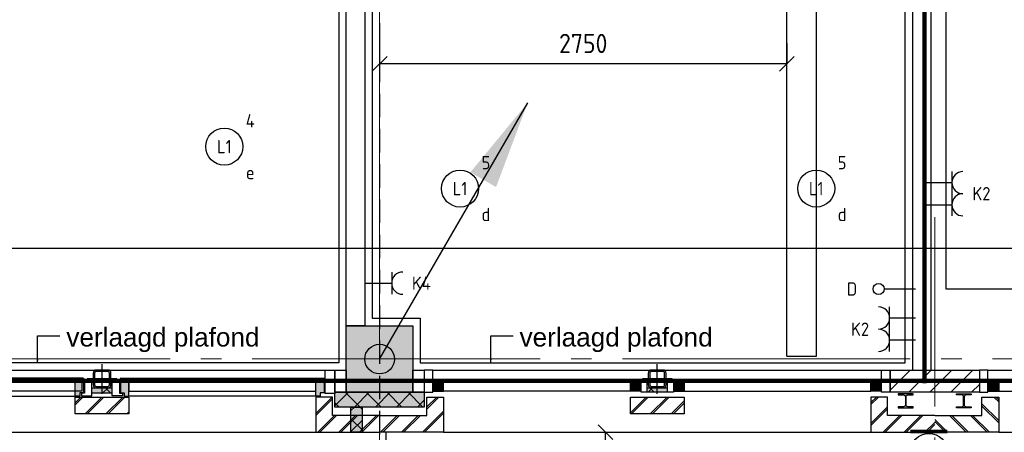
# Model space of a CAD drawing. Header units: millimetres. Extents: x -38031 to 123247, y -16330 to 129979.
# Tile 205 of 235: x 59429 to 66079, y 45899 to 48688. Entities that reach past the tile are written whole.
import ezdxf
from ezdxf.enums import TextEntityAlignment as Align

# ---------------------------------------------------------------- set-up
doc = ezdxf.new("R2010")
doc.units = ezdxf.units.MM
doc.header["$LTSCALE"] = 50
for name, pattern in [('HIDDEN', [9.525, 6.35, -3.175]), ('HIDDEN2', [4.7625, 3.175, -1.5875]), ('STYLE_11', [5, 3.888855, -0.416718, 0.277786, -0.416641])]:
    doc.linetypes.add(name, pattern=pattern)
for name, color, linetype in [('AL$1A---_ALGEMEEN', 8, 'Continuous'), ('AM$1A---_ARCERING', 8, 'Continuous'), ('AT$1A---_TEKST100', 8, 'Continuous'), ('BOUWKUNDIG', 8, 'Continuous'), ('brandscheiding', 5, 'HIDDEN'), ('EB6441--_ATTRIB', 2, 'Continuous'), ('EL6121--', 3, 'Continuous'), ('EL6131--_KG', 3, 'Continuous'), ('EL6222--', 3, 'Continuous'), ('EL6311--', 3, 'Continuous'), ('EL6441--', 3, 'Continuous'), ('maatvoering', 1, 'Continuous'), ('versterkte strook', 7, 'Continuous')]:
    doc.layers.add(name, color=color, linetype=linetype)
doc.layers.add('stramien', color=1, linetype='STYLE_11', lineweight=15)
doc.styles.add('Arial', font='ARIAL.TTF')
doc.styles.add('BURO-018', font='iso.shx', dxfattribs={"height": 90})
doc.styles.add('NORATT', font='iso.shx')
doc.styles.get("Standard").update_dxf_attribs({"font": 'iso.shx'})
doc.dimstyles.new('STABICAD', dxfattribs={"dimscale": 100, "dimtxt": 1.3, "dimasz": 1, "dimexe": 0, "dimexo": 0, "dimgap": 1.5, "dimtad": 0, "dimdec": 0, "dimrnd": 10, "dimzin": 0, "dimdsep": 46, "dimtxsty": 'Standard', "dimblk1": 'OBLIQUE', "dimblk2": 'OBLIQUE', "dimsah": 1, "dimcen": -3, "dimclrd": 1, "dimclre": 1, "dimclrt": 1, "dimadec": 0, "dimazin": 0, "dimtfac": 1, "dimtdec": 0, "dimtofl": 0, "dimtmove": 2, "dimatfit": 3, "dimfxl": 0, "dimtvp": 1.055556, "dimtolj": 1, "dimtzin": 0, "dimarcsym": 0})
pattern_1 = [(135, (-987936.49, -175784.82), (70.710678, 70.710678), []), (45, (-987637.15, -176084.16), (70.710678, -70.710678), [])]
pattern_2 = [(45, (0, 0), (70.7107, -70.7107), []), (45, (7.07, -7.07), (70.7107, -70.7107), [])]
pattern_3 = [(135, (0, 0), (70.711, 70.711), []), (45, (299.34, -299.34), (70.7107, -70.7107), [])]

# ---------------------------------------------------------------- blocks, each defined once
blk = doc.blocks.new('111304')
at = {"color": 0, "linetype": 'Continuous'}
for p, q in [((-1.5, 4.5), (1.5, 4.5)), ((0, 1), (0, 4.5))]:
    blk.add_line(p, q, dxfattribs=at)
blk.add_arc((0, 6), 1.5, 180, 0, dxfattribs=at)
at = {"color": 0, "linetype": 'Continuous', "style": 'BURO-018'}
for tag, p in [('E_GKAST', (0, 11.5)), ('E_GROEP', (0, 8.5)), ('E_SGROEP', (4.5, 8.5))]:
    blk.add_attdef(tag, text='', height=1.8, dxfattribs=at).set_placement(p, align=Align.MIDDLE)
at = {"color": 0, "linetype": 'Continuous', "style": 'BURO-018', "flags": 1}
for tag, p in [('E_VERMCODE', (13, 8.5)), ('E_MATCODE', (0, 0))]:
    blk.add_attdef(tag, text='', height=1.8, dxfattribs=at).set_placement(p, align=Align.MIDDLE)
blk = doc.blocks.new('1115B3A')
at = {"color": 0, "linetype": 'Continuous'}
blk.add_circle((0, 0), 2.5, dxfattribs=at)
at = {"color": 0, "linetype": 'Continuous', "style": 'BURO-018'}
for tag, p in [('E_GKAST', (0, 8)), ('E_GROEP', (0, 5)), ('E_SGROEP', (4.5, 5)), ('E_ARMCODE', (0, 0)), ('E_SLET', (4.5, -1))]:
    blk.add_attdef(tag, text='', height=1.8, dxfattribs=at).set_placement(p, align=Align.MIDDLE)
blk = doc.blocks.new('E00001')
at = {"color": 0, "linetype": 'Continuous', "const_width": 0.5}
blk.add_lwpolyline([(-2.5, 0.75), (2.5, 0.75)], dxfattribs=at)
blk = doc.blocks.new('1115B3-WA1')
at = {"color": 0, "linetype": 'Continuous'}
blk.add_circle((0, 3.5), 2.5, dxfattribs=at)
at = {"color": 0, "zscale": 100}
blk.add_blockref('E00001', (0, 0), dxfattribs=at)
at = {"color": 0, "linetype": 'Continuous', "style": 'BURO-018'}
for tag, p in [('E_GKAST', (0, 11.5)), ('E_GROEP', (0, 8.5)), ('E_SGROEP', (4.5, 8.5)), ('E_ARMCODE', (0, 3.5)), ('E_SLET', (4.5, 2.5))]:
    blk.add_attdef(tag, text='', height=1.8, dxfattribs=at).set_placement(p, align=Align.MIDDLE)
blk = doc.blocks.new('E00126')
at = {"color": 0, "linetype": 'Continuous'}
for p, q in [((-3, 4.5), (3, 4.5)), ((-1.5, 1), (-1.5, 4.5)), ((1.5, 1), (1.5, 4.5))]:
    blk.add_line(p, q, dxfattribs=at)
for centre in [(-1.5, 6), (1.5, 6)]:
    blk.add_arc(centre, 1.5, 180, 0, dxfattribs=at)
at = {"color": 0, "linetype": 'Continuous', "style": 'BURO-018'}
for tag, p in [('E_GKAST', (0, 11.5)), ('E_GROEP', (0, 8.5)), ('E_SGROEP', (4.5, 8.5))]:
    blk.add_attdef(tag, text='', height=1.8, dxfattribs=at).set_placement(p, align=Align.MIDDLE)
at = {"color": 0, "linetype": 'Continuous', "style": 'BURO-018', "flags": 1}
for tag, p in [('E_VERMCODE', (13, 8.5)), ('E_MATCODE', (0, 0))]:
    blk.add_attdef(tag, text='', height=1.8, dxfattribs=at).set_placement(p, align=Align.MIDDLE)
blk = doc.blocks.new('E-GK-GTC-C83C')
at = {"color": 0, "linetype": 'Continuous'}
for p, q in [((-0.5, 100), (0.5, 100)), ((-0.5, -100), (0.5, -100))]:
    blk.add_line(p, q, dxfattribs=at)
blk = doc.blocks.new('E-GK-END-C8')
at = {"color": 0, "linetype": 'Continuous'}
blk.add_line((0, 100), (0, -100), dxfattribs=at)
blk = doc.blocks.new('E00168')
at = {"color": 0, "linetype": 'Continuous'}
blk.add_line((0, 0), (5, 8.66), dxfattribs=at)
blk.add_lwpolyline([(5, 8.66, 0, 1, 0), (3.5, 6.062, 1, 1, 0)], format="xyseb", dxfattribs=at)
at = {"color": 0, "const_width": 0.5}
blk.add_lwpolyline([(-0.25, 0, 1), (0.25, 0, 1)], format="xyb", close=True, dxfattribs=at)
at = {"color": 0, "linetype": 'Continuous'}
blk.add_circle((0, 0), 0.5, dxfattribs=at)
blk = doc.blocks.new('E00139')
at = {"color": 0, "linetype": 'Continuous'}
blk.add_line((0, 5.25), (0, 1), dxfattribs=at)
blk.add_circle((0, 6), 0.75, dxfattribs=at)
at = {"color": 7, "style": 'BURO-018'}
for tag, p in [('E_COMMENT1', (0, 12)), ('E_DCOM1', (0, 9))]:
    blk.add_attdef(tag, text='', height=1.8, dxfattribs=at).set_placement(p, align=Align.MIDDLE)
at = {"color": 0, "style": 'BURO-018'}
blk.add_attdef('E_TEXT1', text='', height=1.8, dxfattribs=at).set_placement((2.5, 6), align=Align.MIDDLE)
at = {"color": 0, "linetype": 'Continuous', "style": 'BURO-018', "flags": 1}
blk.add_attdef('E_MATCODE', text='', height=1.8, dxfattribs=at).set_placement((0, 0), align=Align.MIDDLE)
blk = doc.blocks.new('_Oblique')
at = {"color": 0, "linetype": 'ByBlock', "lineweight": -2}
blk.add_line((-0.5, -0.5), (0.5, 0.5), dxfattribs=at)
blk = doc.blocks.new('*D194')
at = {"layer": 'maatvoering', "color": 1, "lineweight": -2}
for p, q in [((61860, 48526), (61860, 48389.8)), ((64610.9, 48526), (64610.9, 48389.8)), ((64610.9, 48389.8), (61860, 48389.8))]:
    blk.add_line(p, q, dxfattribs=at)
at = {"layer": 'maatvoering', "color": 1, "lineweight": -2, "xscale": 100, "yscale": 100, "zscale": 100, "rotation": 180}
blk.add_blockref('_Oblique', (61860, 48389.8), dxfattribs=at)
at = {"layer": 'maatvoering', "color": 1, "lineweight": -2, "xscale": 100, "yscale": 100, "zscale": 100}
blk.add_blockref('_Oblique', (64610.9, 48389.8), dxfattribs=at)
at = {"layer": 'maatvoering', "color": 1, "insert": (63235.4, 48527.1), "char_height": 130, "attachment_point": 5}
blk.add_mtext('\\A1;2750', dxfattribs=at)
blk = doc.blocks.new('*D204')
at = {"layer": 'maatvoering', "color": 1, "lineweight": -2}
for p, q in [((63110.6, 45900), (63385.7, 45900)), ((63385.7, 45400), (63385.7, 45900)), ((63110.6, 45400), (63385.7, 45400))]:
    blk.add_line(p, q, dxfattribs=at)
at = {"layer": 'maatvoering', "color": 1, "lineweight": -2, "xscale": 100, "yscale": 100, "zscale": 100}
for p, rotation in [((63385.7, 45900), 90), ((63385.7, 45400), 270)]:
    blk.add_blockref('_Oblique', p, dxfattribs=dict(at, rotation=rotation))
at = {"layer": 'maatvoering', "color": 1, "insert": (63278.6, 45650), "char_height": 130, "attachment_point": 5, "rotation": 90}
blk.add_mtext('\\A1;500', dxfattribs=at)
blk = doc.blocks.new('txt 1_100 verlaagd plafond')
at = {"layer": 'AL$1A---_ALGEMEEN', "color": 0}
for p, q in [((-1830, 0), (-1830, 182.6)), ((-1830, 182.6), (-1680, 182.6))]:
    blk.add_line(p, q, dxfattribs=at)
blk.add_solid([(-1830, 0), (-1836.7, 25), (-1823.3, 25)], dxfattribs=at)
at = {"layer": 'AT$1A---_TEKST100', "insert": (-983.5, 235.8), "char_height": 126.27, "attachment_point": 2, "line_spacing_factor": 0.967741, "style": 'Arial'}
blk.add_mtext('{\\C256;\\lverlaagd plafond}', dxfattribs=at)
blk = doc.blocks.new('Group-18')
at = {"layer": 'AL$1A---_ALGEMEEN', "color": 0}
for points in [[(9324, 24400), (9324, 18294.6), (20174.1, 18294.6), (20174, 30225), (14974, 30225), (14974, 29018.4), (10580.9, 24400), (9324, 24400)], [(5449, 23174.8), (5449, 18095), (5774, 18095), (5774, 17795), (9049, 17795), (9049, 23174.8), (5449, 23174.8)]]:
    blk.add_lwpolyline(points, dxfattribs=at)
blk.add_lwpolyline([(1861.5, 25374.8), (5224, 25374.8), (5224, 17795), (1861.5, 17795)], close=True, dxfattribs=at)
for p in [(5018.9, 17794.8), (8080, 17794.8)]:
    blk.add_blockref('txt 1_100 verlaagd plafond', p, dxfattribs=at)
blk = doc.blocks.new('zijdetail staalkozijn 2kops')
at = {"layer": 'AM$1A---_ARCERING', "linetype": 'Continuous', "lineweight": 0}
blk.add_hatch(color=256, dxfattribs=at).paths.add_polyline_path([(-72.5, -278), (0, -278), (0, -338), (-72.5, -338)])
at = {"layer": 'AL$1A---_ALGEMEEN', "color": 0}
blk.add_lwpolyline([(-72.5, -278), (0, -278), (0, -338), (-72.5, -338)], close=True, dxfattribs=at)
at = {"color": 0}
blk.add_wipeout([(-72.5, -420), (-130, -420), (-130, -270), (-72.5, -270)], dxfattribs=at).dxf.layer = 'AL$1A---_ALGEMEEN'
at = {"layer": 'AL$1A---_ALGEMEEN', "color": 0}
blk.add_lwpolyline([(-72.5, -420), (-130, -420), (-130, -270), (-72.5, -270)], close=True, dxfattribs=at)
blk = doc.blocks.new('Group-43')
at = {"layer": 'AL$1A---_ALGEMEEN', "color": 0}
for p, q in [((-97.5, 382.003125), (127.5, 157.003125)), ((-97.5, 157.003125), (127.5, 382.003125))]:
    blk.add_line(p, q, dxfattribs=at)
at = {"layer": 'AL$1A---_ALGEMEEN', "color": 0, "flags": 1}
blk.add_attdef('B60_30', (-97.5, 157.003125), '', height=0.2, dxfattribs=at)
blk = doc.blocks.new('Group-44')
at = {"layer": 'AL$1A---_ALGEMEEN', "color": 0}
for p, q in [((-97.5, -757.809375), (127.5, -982.809375)), ((-97.5, -982.809375), (127.5, -757.809375))]:
    blk.add_line(p, q, dxfattribs=at)
at = {"layer": 'AL$1A---_ALGEMEEN', "color": 0, "flags": 1}
blk.add_attdef('B60_30', (-97.5, -982.809375), '', height=0.2, dxfattribs=at)
blk = doc.blocks.new('WBDBO 60 min')
at = {"layer": 'AL$1A---_ALGEMEEN', "color": 0}
blk.add_line((15, -870.3), (15, 269.5), dxfattribs=at)
for name in ['Group-43', 'Group-44']:
    blk.add_blockref(name, (0, 0), dxfattribs=at)
at = {"layer": 'AT$1A---_TEKST100', "style": 'Arial'}
blk.add_text('B 60', height=151.52, dxfattribs=at).set_placement((15, 413.9), align=Align.BOTTOM_CENTER)
blk = doc.blocks.new('WBDBO 60 min.zelfsl.')
at = {"layer": 'AL$1A---_ALGEMEEN', "color": 0}
blk.add_lwpolyline([(112.5, -692.4), (-112.5, -533.5), (112.5, -374.7), (-112.5, -215.8), (112.5, -57), (-112.5, 101.9)], dxfattribs=at)
blk.add_blockref('WBDBO 60 min', (0, 0), dxfattribs=at)
blk = doc.blocks.new('kleefmagneet')
at = {"layer": 'AT$1A---_TEKST100', "insert": (0, 0), "char_height": 606.098, "attachment_point": 5, "rotation": 90, "line_spacing_factor": 0.967741, "style": 'Arial'}
blk.add_mtext('{\\C256;\\l*}', dxfattribs=at)
blk = doc.blocks.new('31x_staal-bg-mk 122-p')
at = {"layer": 'AL$1A---_ALGEMEEN', "color": 0}
for p, q in [((-1174, 552.6), (-1583, 552.6)), ((-1537, 552.6), (-1537, 452.6)), ((-1174, 552.6), (-1174, 452.6)), ((-2932, 452.6), (-1537, 452.6)), ((221, 452.6), (-1174, 452.6))]:
    blk.add_line(p, q, dxfattribs=at)
blk.add_blockref('kleefmagneet', (-585, -1425.2), dxfattribs=at)
at = {"color": 0}
for points in [[(-2971.5, -238), (-2858.5, -238), (-2858.5, 0), (-3290, 0), (-3290, -113), (-2971.5, -113)], [(-2858.5, -278), (28.5, -278), (28.5, -338), (-2858.5, -338)]]:
    blk.add_wipeout(points, dxfattribs=at).dxf.layer = 'AL$1A---_ALGEMEEN'
at = {"layer": 'AM$1A---_ARCERING', "linetype": 'Continuous', "lineweight": 5}
h = blk.add_hatch(dxfattribs=at)
h.set_pattern_fill('BAKSTEEN', color=256, style=0, pattern_type=2)
h.set_pattern_definition(pattern_2)
h.paths.add_polyline_path([(-2971.5, -238), (-2858.5, -238), (-2858.5, 0), (-3290, 0), (-3290, -113), (-2971.5, -113)])
at = {"layer": 'AM$1A---_ARCERING', "linetype": 'Continuous', "lineweight": 0}
for points in [[(-2373, -278), (-2315, -278), (-2315, -338), (-2373, -338)], [(-515, -278), (-457, -278), (-457, -338), (-515, -338)]]:
    blk.add_hatch(color=256, dxfattribs=at).paths.add_polyline_path(points)
at = {"layer": 'AL$1A---_ALGEMEEN', "color": 0, "flags": 128}
for points in [[(-2971.5, -238), (-2858.5, -238), (-2858.5, 0), (-3290, 0)], [(-3290, -113), (-2971.5, -113), (-2971.5, -238)]]:
    blk.add_lwpolyline(points, dxfattribs=at)
at = {"layer": 'AL$1A---_ALGEMEEN', "color": 0}
for points in [[(-2858.5, -278), (28.5, -278), (28.5, -338), (-2858.5, -338)], [(-2373, -278), (-2315, -278), (-2315, -338), (-2373, -338)], [(-515, -278), (-457, -278), (-457, -338), (-515, -338)]]:
    blk.add_lwpolyline(points, close=True, dxfattribs=at)
at = {"layer": 'AL$1A---_ALGEMEEN', "color": 0, "flags": 128}
for points in [[(-2315, -338), (-2315, -1238, 0.414214), (-1415, -338, 0.414214)], [(-515, -338), (-515, -1238, -0.414214), (-1415, -338, -0.414214)]]:
    blk.add_lwpolyline(points, format="xyb", dxfattribs=at)
at = {"layer": 'AL$1A---_ALGEMEEN', "color": 0, "xscale": -1, "rotation": 180}
blk.add_blockref('WBDBO 60 min.zelfsl.', (-1430, -698.7), dxfattribs=at)
at = {"layer": 'AL$1A---_ALGEMEEN', "color": 0, "xscale": -1}
blk.add_blockref('zijdetail staalkozijn 2kops', (28.5, 0), dxfattribs=at)
at = {"layer": 'AL$1A---_ALGEMEEN', "color": 0}
blk.add_line((-2931, -420), (101, -420), dxfattribs=at)
at = {"color": 0}
blk.add_wipeout([(141.5, -238), (28.5, -238), (28.5, 0), (460, 0), (460, -113), (141.5, -113)], dxfattribs=at).dxf.layer = 'AL$1A---_ALGEMEEN'
at = {"layer": 'AM$1A---_ARCERING', "linetype": 'Continuous', "lineweight": 5}
h = blk.add_hatch(dxfattribs=at)
h.set_pattern_fill('BAKSTEEN', color=256, style=0, pattern_type=2)
h.set_pattern_definition(pattern_2)
h.paths.add_polyline_path([(141.5, -238), (28.5, -238), (28.5, 0), (460, 0), (460, -113), (141.5, -113)])
at = {"layer": 'AL$1A---_ALGEMEEN', "color": 0}
blk.add_line((-2858.5, 0), (28.5, 0), dxfattribs=at)
at = {"layer": 'AL$1A---_ALGEMEEN', "color": 0, "flags": 128}
for points in [[(141.5, -238), (28.5, -238), (28.5, 0), (460, 0)], [(460, -113), (141.5, -113), (141.5, -238)]]:
    blk.add_lwpolyline(points, dxfattribs=at)
at = {"layer": 'AL$1A---_ALGEMEEN', "color": 0}
blk.add_blockref('zijdetail staalkozijn 2kops', (-2858.5, 0), dxfattribs=at)
blk = doc.blocks.new('st.k-120x120')
at = {"layer": 'AM$1A---_ARCERING', "linetype": 'Continuous', "lineweight": 0}
h = blk.add_hatch(color=256, dxfattribs=at)
edge = h.paths.add_edge_path()
edge.add_line((-40, -60), (40, -60))
edge.add_arc((40, -40), 20, 270, 360)
edge.add_line((60, -40), (60, 40))
edge.add_arc((40, 40), 20, 0, 90)
edge.add_line((40, 60), (-40, 60))
edge.add_arc((-40, 40), 20, 90, 180)
edge.add_line((-60, 40), (-60, -40))
edge.add_arc((-40, -40), 20, 180, 270)
edge = h.paths.add_edge_path(flags=16)
edge.add_line((-40, -50), (40, -50))
edge.add_arc((40, -40), 10, 270, 360)
edge.add_line((50, -40), (50, 40))
edge.add_arc((40, 40), 10, 0, 90)
edge.add_line((40, 50), (-40, 50))
edge.add_arc((-40, 40), 10, 90, 180)
edge.add_line((-50, 40), (-50, -40))
edge.add_arc((-40, -40), 10, 180, 270)
at = {"layer": 'AL$1A---_ALGEMEEN', "color": 0}
for p, q in [((0, 100), (0, -100)), ((-100, 0), (100, 0))]:
    blk.add_line(p, q, dxfattribs=at)
at = {"layer": 'AL$1A---_ALGEMEEN', "color": 0, "flags": 128}
blk.add_lwpolyline([(-40, -60), (40, -60, 0.414214), (60, -40), (60, 40, 0.414214), (40, 60), (-40, 60, 0.414214), (-60, 40), (-60, -40, 0.414214), (-40, -60, 0.414214)], format="xyb", dxfattribs=at)
blk.add_lwpolyline([(-40, -50), (40, -50, 0.414214), (50, -40), (50, 40, 0.414214), (40, 50), (-40, 50, 0.414214), (-50, 40), (-50, -40, 0.414214)], format="xyb", close=True, dxfattribs=at)
blk = doc.blocks.new('31x_staal-bg-2x mk131-p')
at = {"layer": 'AM$1A---_ARCERING', "linetype": 'Continuous', "lineweight": 0}
for points in [[(-1552.5, -278), (-1625, -278), (-1625, -338), (-1552.5, -338)], [(-1334.5, -278), (-1262, -278), (-1262, -338), (-1334.5, -338)]]:
    blk.add_hatch(color=256, dxfattribs=at).paths.add_polyline_path(points)
at = {"layer": 'AL$1A---_ALGEMEEN', "color": 0}
for p, q in [((-1214, 562.6), (-1623, 562.6)), ((-1577, 562.6), (-1577, 462.6)), ((-1214, 562.6), (-1214, 462.6)), ((-2972, 462.6), (-1577, 462.6)), ((181, 462.6), (-1214, 462.6)), ((0, 0), (-2887, 0)), ((72.5, -420), (-2959.5, -420))]:
    blk.add_line(p, q, dxfattribs=at)
for points in [[(-1625, -278), (-2887, -278), (-2887, -338), (-1625, -338)], [(-1552.5, -278), (-1625, -278), (-1625, -338), (-1552.5, -338)], [(-1334.5, -278), (-1262, -278), (-1262, -338), (-1334.5, -338)], [(-1262, -278), (0, -278), (0, -338), (-1262, -338)]]:
    blk.add_lwpolyline(points, close=True, dxfattribs=at)
at = {"color": 0}
blk.add_wipeout([(-1625, -125), (-1262, -125), (-1262, -238), (-1625, -238)], dxfattribs=at).dxf.layer = 'AL$1A---_ALGEMEEN'
at = {"layer": 'AM$1A---_ARCERING', "linetype": 'Continuous', "lineweight": 5}
h = blk.add_hatch(dxfattribs=at)
h.set_pattern_fill('BAKSTEEN', color=256, style=0, pattern_type=2)
h.set_pattern_definition(pattern_2)
h.paths.add_polyline_path([(-1625, -125), (-1262, -125), (-1262, -238), (-1625, -238)])
at = {"layer": 'AM$1A---_ARCERING', "linetype": 'Continuous', "lineweight": 0}
blk.add_hatch(color=256, dxfattribs=at).paths.add_polyline_path([(-1512.5, -270), (-1374.5, -270), (-1374.5, -300), (-1512.5, -300)])
at = {"layer": 'AM$1A---_ARCERING', "linetype": 'Continuous', "lineweight": 5}
h = blk.add_hatch(dxfattribs=at)
h.set_pattern_fill('ISOLATIE', color=256, style=0, pattern_type=2)
h.set_pattern_definition(pattern_3)
h.paths.add_polyline_path([(-1512.5, -270), (-1374.5, -270), (-1374.5, -300), (-1512.5, -300)])
at = {"layer": 'AL$1A---_ALGEMEEN', "color": 0}
for points in [[(-1625, -125), (-1262, -125), (-1262, -238), (-1625, -238)], [(-1512.5, -270), (-1374.5, -270), (-1374.5, -300), (-1512.5, -300)]]:
    blk.add_lwpolyline(points, close=True, dxfattribs=at)
blk.add_blockref('st.k-120x120', (-1443.5, -360), dxfattribs=at)
at = {"color": 0}
for points in [[(-3000, -238), (-2887, -238), (-2887, 0), (-3318.5, 0), (-3318.5, -113), (-3000, -113)], [(113, -238), (0, -238), (0, 0), (431.5, 0), (431.5, -113), (113, -113)]]:
    blk.add_wipeout(points, dxfattribs=at).dxf.layer = 'AL$1A---_ALGEMEEN'
at = {"layer": 'AM$1A---_ARCERING', "linetype": 'Continuous', "lineweight": 5}
h = blk.add_hatch(dxfattribs=at)
h.set_pattern_fill('BAKSTEEN', color=256, style=0, pattern_type=2)
h.set_pattern_definition(pattern_2)
h.paths.add_polyline_path([(-3000, -238), (-2887, -238), (-2887, 0), (-3318.5, 0), (-3318.5, -113), (-3000, -113)])
h = blk.add_hatch(dxfattribs=at)
h.set_pattern_fill('BAKSTEEN', color=256, style=0, pattern_type=2)
h.set_pattern_definition(pattern_2)
h.paths.add_polyline_path([(113, -238), (0, -238), (0, 0), (431.5, 0), (431.5, -113), (113, -113)])
at = {"layer": 'AL$1A---_ALGEMEEN', "color": 0, "flags": 128}
for points in [[(-3000, -238), (-2887, -238), (-2887, 0), (-3318.5, 0)], [(113, -238), (0, -238), (0, 0), (431.5, 0)], [(-3318.5, -113), (-3000, -113), (-3000, -238)], [(431.5, -113), (113, -113), (113, -238)]]:
    blk.add_lwpolyline(points, dxfattribs=at)
at = {"color": 0}
for points in [[(-1552.5, -270), (-1512.5, -270), (-1512.5, -338), (-1552.5, -338)], [(-1374.5, -270), (-1334.5, -270), (-1334.5, -338), (-1374.5, -338)]]:
    blk.add_wipeout(points, dxfattribs=at).dxf.layer = 'AL$1A---_ALGEMEEN'
at = {"layer": 'AL$1A---_ALGEMEEN', "color": 0}
for points in [[(-1552.5, -270), (-1512.5, -270), (-1512.5, -338), (-1552.5, -338)], [(-1374.5, -270), (-1334.5, -270), (-1334.5, -338), (-1374.5, -338)]]:
    blk.add_lwpolyline(points, close=True, dxfattribs=at)
blk.add_blockref('zijdetail staalkozijn 2kops', (-2887, 0), dxfattribs=at)
at = {"layer": 'AL$1A---_ALGEMEEN', "color": 0, "xscale": -1}
blk.add_blockref('zijdetail staalkozijn 2kops', (0, 0), dxfattribs=at)
blk = doc.blocks.new('zijdetail kozijn 2kops')
at = {"color": 0}
blk.add_wipeout([(-63, 420), (-130, 420), (-130, 262), (-63, 262)], dxfattribs=at).dxf.layer = 'AL$1A---_ALGEMEEN'
at = {"layer": 'AM$1A---_ARCERING', "linetype": 'Continuous', "lineweight": 0}
blk.add_hatch(color=256, dxfattribs=at).paths.add_polyline_path([(-54.2, 338), (-54.2, 366), (-56, 366), (-56, 266), (-31, 266), (-31, 243), (0, 243), (0, 338), (-22, 338)])
at = {"layer": 'AL$1A---_ALGEMEEN', "color": 0}
for points in [[(-63, 420), (-130, 420), (-130, 262), (-63, 262)], [(-54.2, 338), (-54.2, 366), (-56, 366), (-56, 266), (-31, 266), (-31, 243), (0, 243), (0, 338), (-22, 338)]]:
    blk.add_lwpolyline(points, close=True, dxfattribs=at)
blk = doc.blocks.new('zijdetail kozijn midden')
at = {"color": 0}
blk.add_wipeout([(113, -117), (63, -117), (63, -25), (44, -25), (44, -7), (113, -7), (113, -25), (113, -57), (113, -71.9)], dxfattribs=at).dxf.layer = 'AL$1A---_ALGEMEEN'
at = {"layer": 'AM$1A---_ARCERING', "linetype": 'Continuous', "lineweight": 0}
blk.add_hatch(color=256, dxfattribs=at).paths.add_polyline_path([(54.2, -100), (54.2, -128), (56, -128), (56, -28), (31, -28), (31, -5), (0, -5), (0, -100), (22, -100)])
at = {"layer": 'AL$1A---_ALGEMEEN', "color": 0}
for points in [[(54.2, -100), (54.2, -128), (56, -128), (56, -28), (31, -28), (31, -5), (0, -5), (0, -100), (22, -100)], [(113, -117), (63, -117), (63, -25), (44, -25), (44, -7), (113, -7), (113, -25), (113, -57), (113, -71.9)]]:
    blk.add_lwpolyline(points, close=True, dxfattribs=at)
blk = doc.blocks.new('31x_alu-bg-2x mk132-p')
at = {"layer": 'AL$1A---_ALGEMEEN', "color": 0}
blk.add_line((0, 0), (-2887, 0), dxfattribs=at)
blk.add_lwpolyline([(-3357, 726.1), (-3003.5, 726.1), (-3003.5, 576.1), (-1585.5, 576), (39.5, 576.1), (39.5, 726.1), (393, 726.1)], dxfattribs=at)
blk.add_lwpolyline([(-3357, 726.1), (-3003.5, 726.1), (-3003.5, 576.1), (-1585.5, 576), (39.5, 576.1), (39.5, 726.1), (393, 726.1)], dxfattribs=at)
for points in [[(-1625, -278), (-2887, -278), (-2887, -338), (-1625, -338)], [(-1308, -278), (0, -278), (0, -338), (-1308, -338)]]:
    blk.add_lwpolyline(points, close=True, dxfattribs=at)
at = {"color": 0}
blk.add_wipeout([(-1625, -125), (-1262, -125), (-1262, -238), (-1625, -238)], dxfattribs=at).dxf.layer = 'AL$1A---_ALGEMEEN'
at = {"layer": 'AM$1A---_ARCERING', "linetype": 'Continuous', "lineweight": 5}
h = blk.add_hatch(dxfattribs=at)
h.set_pattern_fill('BAKSTEEN', color=256, style=0, pattern_type=2)
h.set_pattern_definition(pattern_2)
h.paths.add_polyline_path([(-1625, -125), (-1262, -125), (-1262, -238), (-1625, -238)])
at = {"layer": 'AL$1A---_ALGEMEEN', "color": 0}
blk.add_lwpolyline([(-1625, -125), (-1262, -125), (-1262, -238), (-1625, -238)], close=True, dxfattribs=at)
blk.add_blockref('st.k-120x120', (-1443.5, -360), dxfattribs=at)
at = {"layer": 'AL$1A---_ALGEMEEN', "color": 0, "rotation": 180}
blk.add_blockref('zijdetail kozijn 2kops', (0, 0), dxfattribs=at)
at = {"color": 0}
blk.add_wipeout([(-2887, -238), (-2887, 0), (-3318.5, 0), (-3318.5, -113), (-3000, -113), (-3000, -238)], dxfattribs=at).dxf.layer = 'AL$1A---_ALGEMEEN'
at = {"layer": 'AM$1A---_ARCERING', "linetype": 'Continuous', "lineweight": 5}
h = blk.add_hatch(dxfattribs=at)
h.set_pattern_fill('BAKSTEEN', color=256, style=0, pattern_type=2)
h.set_pattern_definition(pattern_2)
h.paths.add_polyline_path([(-2887, -238), (-2887, 0), (-3318.5, 0), (-3318.5, -113), (-3000, -113), (-3000, -238)])
at = {"layer": 'AL$1A---_ALGEMEEN', "color": 0}
blk.add_line((63, -420), (-2950, -420), dxfattribs=at)
at = {"layer": 'AL$1A---_ALGEMEEN', "color": 0, "flags": 128}
for points in [[(-2887, -238), (-2887, 0), (-3318.5, 0)], [(-3318.5, -113), (-3000, -113), (-3000, -238), (-2887, -238)]]:
    blk.add_lwpolyline(points, dxfattribs=at)
at = {"layer": 'AL$1A---_ALGEMEEN', "color": 0, "xscale": -1}
blk.add_blockref('zijdetail kozijn midden', (-1262, -238), dxfattribs=at)
at = {"color": 0}
blk.add_wipeout([(0, -238), (0, 0), (431.5, 0), (431.5, -113), (113, -113), (113, -238)], dxfattribs=at).dxf.layer = 'AL$1A---_ALGEMEEN'
at = {"layer": 'AM$1A---_ARCERING', "linetype": 'Continuous', "lineweight": 5}
h = blk.add_hatch(dxfattribs=at)
h.set_pattern_fill('BAKSTEEN', color=256, style=0, pattern_type=2)
h.set_pattern_definition(pattern_2)
h.paths.add_polyline_path([(0, -238), (0, 0), (431.5, 0), (431.5, -113), (113, -113), (113, -238)])
at = {"layer": 'AM$1A---_ARCERING', "linetype": 'Continuous', "lineweight": 0}
blk.add_hatch(color=256, dxfattribs=at).paths.add_polyline_path([(-1512, -263), (-1375, -263), (-1375, -300), (-1512, -300)])
at = {"layer": 'AM$1A---_ARCERING', "linetype": 'Continuous', "lineweight": 5}
h = blk.add_hatch(dxfattribs=at)
h.set_pattern_fill('ISOLATIE', color=256, style=0, pattern_type=2)
h.set_pattern_definition(pattern_3)
h.paths.add_polyline_path([(-1512, -263), (-1375, -263), (-1375, -300), (-1512, -300)])
at = {"layer": 'AL$1A---_ALGEMEEN', "color": 0}
for p, q in [((0, -243), (-1262, -243)), ((-1316.2, -366), (54.2, -366))]:
    blk.add_line(p, q, dxfattribs=at)
at = {"layer": 'AL$1A---_ALGEMEEN', "color": 0, "flags": 128}
for points in [[(0, -238), (0, 0), (431.5, 0)], [(431.5, -113), (113, -113), (113, -238), (0, -238)]]:
    blk.add_lwpolyline(points, dxfattribs=at)
at = {"layer": 'AL$1A---_ALGEMEEN', "color": 0}
blk.add_lwpolyline([(-1512, -263), (-1375, -263), (-1375, -300), (-1512, -300)], close=True, dxfattribs=at)
at = {"layer": 'AL$1A---_ALGEMEEN', "color": 0, "xscale": -1, "rotation": 179.9998427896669}
blk.add_blockref('zijdetail kozijn 2kops', (-2887, 0), dxfattribs=at)
at = {"layer": 'AL$1A---_ALGEMEEN', "color": 0, "rotation": 359.9998427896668}
blk.add_blockref('zijdetail kozijn midden', (-1625, -238), dxfattribs=at)
at = {"layer": 'AL$1A---_ALGEMEEN', "color": 0}
for p, q in [((-2887, -243), (-1625, -243)), ((-1570.8, -366), (-2941.2, -366))]:
    blk.add_line(p, q, dxfattribs=at)
blk = doc.blocks.new('HEA 100')
at = {"layer": 'AM$1A---_ARCERING', "linetype": 'Continuous', "lineweight": 0}
h = blk.add_hatch(color=256, dxfattribs=at)
edge = h.paths.add_edge_path()
edge.add_arc((14.5, -28), 12, 180, 270)
edge.add_line((14.5, -40), (50, -40))
edge.add_line((50, -40), (50, -48))
edge.add_line((50, -48), (-50, -48))
edge.add_line((-50, -48), (-50, -40))
edge.add_line((-50, -40), (-14.5, -40))
edge.add_arc((-14.5, -28), 12, 270, 360)
edge.add_line((-2.5, -28), (-2.5, 28))
edge.add_arc((-14.5, 28), 12, 0, 90)
edge.add_line((-14.5, 40), (-50, 40))
edge.add_line((-50, 40), (-50, 48))
edge.add_line((-50, 48), (50, 48))
edge.add_line((50, 48), (50, 40))
edge.add_line((50, 40), (14.5, 40))
edge.add_arc((14.5, 28), 12, 90, 180)
edge.add_line((2.5, 28), (2.5, -28))
at = {"layer": 'AL$1A---_ALGEMEEN', "color": 0, "flags": 128}
blk.add_lwpolyline([(2.5, -28, 0.414214), (14.5, -40), (50, -40), (50, -48), (-50, -48), (-50, -40), (-14.5, -40, 0.414214), (-2.5, -28), (-2.5, 28, 0.414214), (-14.5, 40), (-50, 40), (-50, 48), (50, 48), (50, 40), (14.5, 40, 0.414214), (2.5, 28)], format="xyb", close=True, dxfattribs=at)
blk = doc.blocks.new('200254 W 210 11-06-2007')
at = {"layer": 'AM$1A---_ARCERING', "linetype": 'Continuous', "lineweight": 0}
blk.add_hatch(color=256, dxfattribs=at).paths.add_polyline_path([(25359.5, 21182.4), (25962.5, 21182.4), (25962.5, 21082.4), (25359.5, 21082.4)])
at = {"layer": 'AM$1A---_ARCERING', "linetype": 'Continuous', "lineweight": 5}
h = blk.add_hatch(dxfattribs=at)
h.set_pattern_fill('ISOLATIE', color=256, scale=50, style=0, pattern_type=2)
h.set_pattern_definition(pattern_1)
h.paths.add_polyline_path([(25359.5, 21182.4), (25962.5, 21182.4), (25962.5, 21082.4), (25359.5, 21082.4)])
at = {"layer": 'AL$1A---_ALGEMEEN'}
for points in [[(25436, 29012.3), (25561, 29012.3), (25561, 21630.5), (25436, 21630.5)], [(25359.5, 21182.4), (25962.5, 21182.4), (25962.5, 21082.4), (25359.5, 21082.4)]]:
    blk.add_lwpolyline(points, close=True, dxfattribs=at)
blk.add_blockref('Group-18', (20162, 3587.4), dxfattribs=at)
at = {"layer": 'AL$1A---_ALGEMEEN', "xscale": -1, "rotation": 180}
blk.add_blockref('31x_staal-bg-mk 122-p', (32701, 20912.4), dxfattribs=at)
at = {"layer": 'stramien', "ltscale": 10}
blk.add_line((-37699, 21407.4), (65551.8, 21407.4), dxfattribs=at)
at = {"layer": 'AL$1A---_ALGEMEEN', "rotation": 180}
for name, p in [('31x_staal-bg-2x mk131-p', (26092.5, 20912.4)), ('HEA 100', (29607.5, 21124.4))]:
    blk.add_blockref(name, p, dxfattribs=at)
at = {"layer": 'AM$1A---_ARCERING', "linetype": 'Continuous', "lineweight": 5}
h = blk.add_hatch(dxfattribs=at)
h.set_pattern_fill('KALKZANDSTEEN', color=256, scale=50, style=0, pattern_type=2)
h.set_pattern_definition([(45, (-987936.49, -175784.82), (70.710678, -70.710678), [])])
h.paths.add_polyline_path([(29109.5, 21332.4), (29712.5, 21332.4), (29712.5, 21182.4), (29109.5, 21182.4)])
at = {"layer": 'AL$1A---_ALGEMEEN'}
for points in [[(29261, 21332.4), (29386, 21332.4), (29386, 26937.3), (29261, 26937.3)], [(25886, 21332.4), (25962.5, 21332.4), (25962.5, 21182.4), (25886, 21182.4)], [(29109.5, 21332.4), (29712.5, 21332.4), (29712.5, 21182.4), (29109.5, 21182.4)]]:
    blk.add_lwpolyline(points, close=True, dxfattribs=at)
at = {"layer": 'stramien', "ltscale": 10}
blk.add_line((29411, -38914.6), (29411, 22365.4), dxfattribs=at)
at = {"layer": 'AL$1A---_ALGEMEEN', "rotation": 180}
blk.add_blockref('31x_alu-bg-2x mk132-p', (22342.5, 20912.4), dxfattribs=at)
at = {"layer": 'AL$1A---_ALGEMEEN', "xscale": -1, "rotation": 180}
blk.add_blockref('HEA 100', (29214.5, 21124.4), dxfattribs=at)
at = {"layer": 'AM$1A---_ARCERING', "linetype": 'Continuous', "lineweight": 0}
for points in [[(25436, 21632.4), (25886, 21632.4), (25886, 21182.4), (25436, 21182.4)], [(25467.5, 21082.4), (25542.5, 21082.4), (25542.5, 20912.4), (25467.5, 20912.4)]]:
    blk.add_hatch(color=256, dxfattribs=at).paths.add_polyline_path(points)
at = {"layer": 'AM$1A---_ARCERING', "linetype": 'Continuous', "lineweight": 5}
h = blk.add_hatch(dxfattribs=at)
h.set_pattern_fill('ISOLATIE', color=256, scale=50, style=0, pattern_type=2)
h.set_pattern_definition(pattern_1)
h.paths.add_polyline_path([(25467.5, 21082.4), (25542.5, 21082.4), (25542.5, 20912.4), (25467.5, 20912.4)])
at = {"layer": 'AL$1A---_ALGEMEEN'}
for points in [[(25436, 21632.4), (25886, 21632.4), (25886, 21182.4), (25436, 21182.4)], [(25359.5, 21332.4), (25436, 21332.4), (25436, 21182.4), (25359.5, 21182.4)], [(25467.5, 21082.4), (25542.5, 21082.4), (25542.5, 20912.4), (25467.5, 20912.4)]]:
    blk.add_lwpolyline(points, close=True, dxfattribs=at)
at = {"layer": 'stramien', "ltscale": 10}
blk.add_line((25661, -41013.6), (25661, 36216.4), dxfattribs=at)

msp = doc.modelspace()

# ---------------------------------------------------------------- block references
at = {"layer": 'BOUWKUNDIG'}
msp.add_blockref('200254 W 210 11-06-2007', (36199, 24987.6), dxfattribs=at)

# ---------------------------------------------------------------- next in the draw order: linework, layer by layer
at = {"layer": 'brandscheiding', "const_width": 30}
for points in [[(10177.2, 29399.4), (10177.2, 58682.4), (65540.9, 58682.4), (65540.9, 46231.3)], [(19517, 46247.2), (74096.2, 46247.2), (74096.2, 42545)]]:
    msp.add_lwpolyline(points, dxfattribs=at)
at = {"layer": 'EL6121--', "color": 5, "linetype": 'HIDDEN2'}
msp.add_line((61860, 58664.8), (61860, 42288.4), dxfattribs=at)
at = {"layer": 'versterkte strook'}
msp.add_line((9165.1, 47145), (103090.1, 47145), dxfattribs=at)

# ---------------------------------------------------------------- next in the draw order: block references
at = {"layer": 'EL6121--', "linetype": 'HIDDEN2', "xscale": 200, "yscale": 200, "zscale": 200}
msp.add_blockref('E00168', (61860, 46394.5), dxfattribs=at)
at = {"layer": 'EL6131--_KG', "xscale": 6721.075186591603, "rotation": 89.99999999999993}
msp.add_blockref('E-GK-GTC-C83C', (64710.9, 49774), dxfattribs=at)
at = {"layer": 'EL6131--_KG', "rotation": 90}
msp.add_blockref('E-GK-END-C8', (64710.9, 46413.5), dxfattribs=at)
at = {"layer": 'EL6222--'}
ref = msp.add_blockref('E00126', (65499.9, 47512), dxfattribs=dict(at, xscale=50, yscale=50, zscale=50, rotation=270))
ref.add_attrib('E_GROEP', 'K2', dxfattribs={"layer": '0', "color": 1, "linetype": 'Continuous', "height": 90, "style": 'BURO-018'}).set_placement((65924.9, 47512), align=Align.MIDDLE)
ref = msp.add_blockref('111304', (61716.9, 46907.5), dxfattribs=dict(at, xscale=50, yscale=50, zscale=50, rotation=270))
ref.add_attrib('E_GROEP', 'K4', dxfattribs={"layer": '0', "color": 1, "linetype": 'Continuous', "height": 90, "style": 'BURO-018'}).set_placement((62141.9, 46907.5), align=Align.MIDDLE)
ref = msp.add_blockref('E00126', (65530.1, 46596.4), dxfattribs=dict(at, xscale=50, yscale=50, zscale=50, rotation=90))
ref.add_attrib('E_GROEP', 'K2', dxfattribs={"layer": '0', "color": 1, "linetype": 'Continuous', "height": 90, "style": 'BURO-018'}).set_placement((65105.1, 46596.4), align=Align.MIDDLE)
at = {"layer": 'EL6311--'}
ref = msp.add_blockref('1115B3A', (60811, 47830), dxfattribs=dict(at, xscale=50, yscale=50, zscale=50))
ref.add_attrib('E_ARMCODE', 'L1', dxfattribs={"layer": '0', "color": 1, "linetype": 'Continuous', "height": 90, "style": 'BURO-018'}).set_placement((60811, 47830), align=Align.MIDDLE)
ref.add_attrib('E_SLET', 'e', dxfattribs={"layer": '0', "color": 1, "linetype": 'Continuous', "height": 90, "style": 'BURO-018'}).set_placement((60986, 47655), align=Align.MIDDLE)
ref.add_attrib('E_GROEP', '4', dxfattribs={"layer": '0', "color": 1, "linetype": 'Continuous', "height": 90, "style": 'BURO-018'}).set_placement((60986, 48005), align=Align.MIDDLE)
ref = msp.add_blockref('1115B3A', (62403.2, 47546.5), dxfattribs=dict(at, xscale=50, yscale=50, zscale=50))
ref.add_attrib('E_ARMCODE', 'L1', dxfattribs={"layer": '0', "color": 1, "linetype": 'Continuous', "height": 90, "style": 'BURO-018'}).set_placement((62403.2, 47546.5), align=Align.MIDDLE)
ref.add_attrib('E_SLET', 'd', dxfattribs={"layer": '0', "color": 1, "linetype": 'Continuous', "height": 90, "style": 'BURO-018'}).set_placement((62578.2, 47371.5), align=Align.MIDDLE)
ref.add_attrib('E_GROEP', '5', dxfattribs={"layer": '0', "color": 1, "linetype": 'Continuous', "height": 90, "style": 'BURO-018'}).set_placement((62578.2, 47721.5), align=Align.MIDDLE)
ref = msp.add_blockref('1115B3A', (64808.9, 47546.5), dxfattribs=dict(at, xscale=50, yscale=50, zscale=50))
ref.add_attrib('E_ARMCODE', 'L1', dxfattribs={"layer": '0', "color": 1, "linetype": 'Continuous', "height": 90, "style": 'BURO-018'}).set_placement((64808.9, 47546.5), align=Align.MIDDLE)
ref.add_attrib('E_SLET', 'd', dxfattribs={"layer": '0', "color": 1, "linetype": 'Continuous', "height": 90, "style": 'BURO-018'}).set_placement((64983.9, 47371.5), align=Align.MIDDLE)
ref.add_attrib('E_GROEP', '5', dxfattribs={"layer": '0', "color": 1, "linetype": 'Continuous', "height": 90, "style": 'BURO-018'}).set_placement((64983.9, 47721.5), align=Align.MIDDLE)
ref = msp.add_blockref('1115B3-WA1', (65570.2, 45941.8), dxfattribs=dict(at, xscale=50, yscale=50, zscale=50, rotation=180))
ref.add_attrib('E_ARMCODE', 'E1', dxfattribs={"layer": '0', "color": 1, "linetype": 'Continuous', "height": 90, "style": 'BURO-018'}).set_placement((65570.2, 45766.8), align=Align.MIDDLE)
ref.add_attrib('E_GROEP', '11J', dxfattribs={"layer": '0', "color": 1, "linetype": 'Continuous', "height": 90, "style": 'BURO-018'}).set_placement((65362.4, 45735.2), align=Align.MIDDLE)
at = {"layer": 'EL6441--'}
ref = msp.add_blockref('E00139', (65530.1, 46868), dxfattribs=dict(at, xscale=50, yscale=50, zscale=50, rotation=90))
ref.add_attrib('E_TEXT1', 'D', dxfattribs={"layer": 'EB6441--_ATTRIB', "color": 1, "height": 90, "style": 'NORATT'}).set_placement((65050.7, 46868), align=Align.MIDDLE)
ref = msp.add_blockref('E00139', (61904.3, 45951.8), dxfattribs=dict(at, xscale=50, yscale=50, zscale=50, rotation=179.9999999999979))
ref.add_attrib('E_TEXT1', 'D', dxfattribs={"layer": 'EB6441--_ATTRIB', "color": 1, "height": 90, "style": 'NORATT'}).set_placement((61904.3, 45472.4), align=Align.MIDDLE)

# ---------------------------------------------------------------- next in the draw order: dimensions: what is measured, and where the dimension line sits
at = {"layer": 'maatvoering'}
dim = msp.add_linear_dim(base=(61860, 48389.8), p1=(64610.9, 48526), p2=(61860, 48526), dimstyle='STABICAD', dxfattribs=at)
dim.commit()
dim.dimension.update_dxf_attribs({"geometry": '*D194', "text_midpoint": (63235.4, 48527.1)})
dim = msp.add_linear_dim(base=(63385.7, 45900), p1=(63110.6, 45400), p2=(63110.6, 45900), angle=90, dimstyle='STABICAD', dxfattribs=at)
dim.commit()
dim.dimension.update_dxf_attribs({"geometry": '*D204', "text_midpoint": (63278.6, 45650), "dimtype": 160})

doc.saveas('drawing.dxf')
